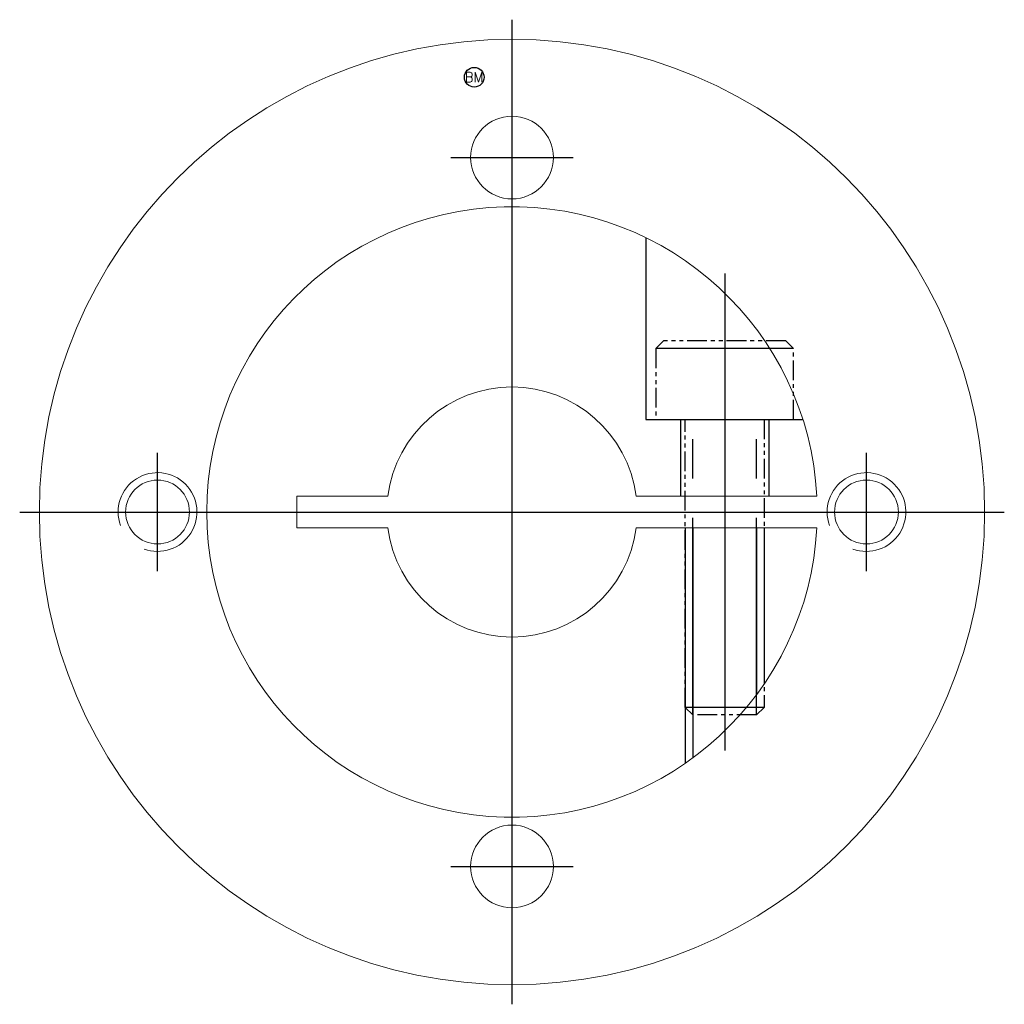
# Model space of a CAD drawing. Extents: x -91 to 93, y -25 to 25.
# Tile 1 of 2: x -91 to -41, y -25 to 25. Entities that reach past the tile are written whole.
import ezdxf
from ezdxf.enums import TextEntityAlignment as Align

# ---------------------------------------------------------------- set-up
doc = ezdxf.new("R2010")
doc.units = 0
doc.header["$LTSCALE"] = 8
for name, pattern in [('CENTER', [50.8, 31.75, -6.35, 6.35, -6.35]), ('HIDDEN', [9.525, 6.35, -3.175]), ('PHANTOM', [2.5, 1.25, -0.25, 0.25, -0.25, 0.25, -0.25])]:
    doc.linetypes.add(name, pattern=pattern)
doc.layers.get('0').update_dxf_attribs({"linetype": 'CONTINUOUS', "lineweight": 18})
for name, color, linetype in [('BOM', 6, 'CONTINUOUS'), ('CENTER', 1, 'CENTER'), ('HIDDEN', 2, 'HIDDEN'), ('PHANTOM', 6, 'PHANTOM')]:
    doc.layers.add(name, color=color, linetype=linetype)
doc.layers.add('THIN', color=3, linetype='CONTINUOUS', lineweight=5)
doc.styles.add('ADESK1', font='romans')

# ---------------------------------------------------------------- blocks, each defined once
blk = doc.blocks.new('MCLBM2')
blk.add_circle((0, 0), 0.5)
at = {"style": 'ADESK1'}
blk.add_text('BM', height=0.5, dxfattribs=at).set_placement((0, 0), align=Align.MIDDLE)
at = {"style": 'ADESK1', "flags": 1}
for tag, p in [('NAME', (0, -1)), ('ENAME', (0, -2)), ('SPEC', (0, -3)), ('MATERIAL', (0, -4)), ('QTY', (0, -5)), ('WEIGHT', (0, -6)), ('PRICE', (0, -7)), ('REMARK', (0, -8)), ('USER1', (0, -9)), ('USER2', (0, -10)), ('USER3', (0, -11)), ('USER4', (0, -12)), ('USER5', (0, -13)), ('USER6', (0, -14))]:
    blk.add_attdef(tag, p, '', height=0.5, dxfattribs=at)

msp = doc.modelspace()

# ---------------------------------------------------------------- linework, layer by layer
for p, q in [((-50.221, 0.8), (-59.401, 0.8)), ((-59.401, -0.8), (-50.221, -0.8))]:
    msp.add_line(p, q)
msp.add_lwpolyline([(-71.999, 0.8), (-76.625, 0.8), (-76.625, -0.8), (-71.999, -0.8)])
for centre, radius in [((-65.7, 0), 24), ((-65.7, 18), 2.1), ((-83.7, 0), 1.621), ((-47.7, 0), 1.621), ((-65.7, -18), 2.1)]:
    msp.add_circle(centre, radius)
for radius, start, end in [(15.5, 2.9585, 357.0415), (6.35, 7.2376, 172.7624), (6.35, 187.2376, 352.7624)]:
    msp.add_arc((-65.7, 0), radius, start, end)
at = {"layer": 'CENTER'}
for p, q in [((-65.7, -25), (-65.7, 25)), ((-65.7, 14.9), (-65.7, 21.1)), ((-68.8, 18), (-62.6, 18)), ((-54.9, 12.118), (-54.9, -12.118)), ((-83.7, -3), (-83.7, 3)), ((-47.7, -3), (-47.7, 3)), ((-90.7, 0), (-40.7, 0)), ((-86.7, 0), (-80.7, 0)), ((-50.7, 0), (-44.7, 0)), ((-65.7, -21.1), (-65.7, -14.9)), ((-68.8, -18), (-62.6, -18))]:
    msp.add_line(p, q, dxfattribs=at)
at = {"layer": 'HIDDEN'}
for p, q in [((-57.15, 4.7), (-57.15, 0.8)), ((-52.65, 4.7), (-52.65, 0.8)), ((-56.9, -0.8), (-56.9, -12.76)), ((-56.521, -0.8), (-56.521, -12.49)), ((-53.279, -0.8), (-53.279, -9.272)), ((-52.9, -0.8), (-52.9, -8.741))]:
    msp.add_line(p, q, dxfattribs=at)
msp.add_lwpolyline([(-58.9, 13.929), (-58.9, 4.7), (-50.93, 4.7)], dxfattribs=at)
at = {"layer": 'PHANTOM'}
for p, q in [((-51.4, 8.3), (-58.4, 8.3)), ((-56.521, -10.3), (-56.521, 4.7)), ((-53.279, -10.3), (-53.279, 4.7)), ((-52.9, -9.921), (-56.9, -9.921))]:
    msp.add_line(p, q, dxfattribs=at)
at = {"layer": 'PHANTOM', "ltscale": 0.1}
msp.add_lwpolyline([(-51.4, 4.7), (-51.4, 8.3), (-51.8, 8.7), (-58, 8.7), (-58.4, 8.3), (-58.4, 4.7)], close=True, dxfattribs=at)
msp.add_lwpolyline([(-52.9, 4.7), (-52.9, -9.921), (-53.279, -10.3), (-56.521, -10.3), (-56.9, -9.921), (-56.9, 4.7)], dxfattribs=at)
at = {"layer": 'THIN'}
for centre in [(-83.7, 0), (-47.7, 0)]:
    msp.add_arc(centre, 2, 250, 200, dxfattribs=at)

# ---------------------------------------------------------------- block references
at = {"layer": 'BOM'}
msp.add_blockref('MCLBM2', (-67.62, 22.08), dxfattribs=at)

doc.saveas('drawing.dxf')
